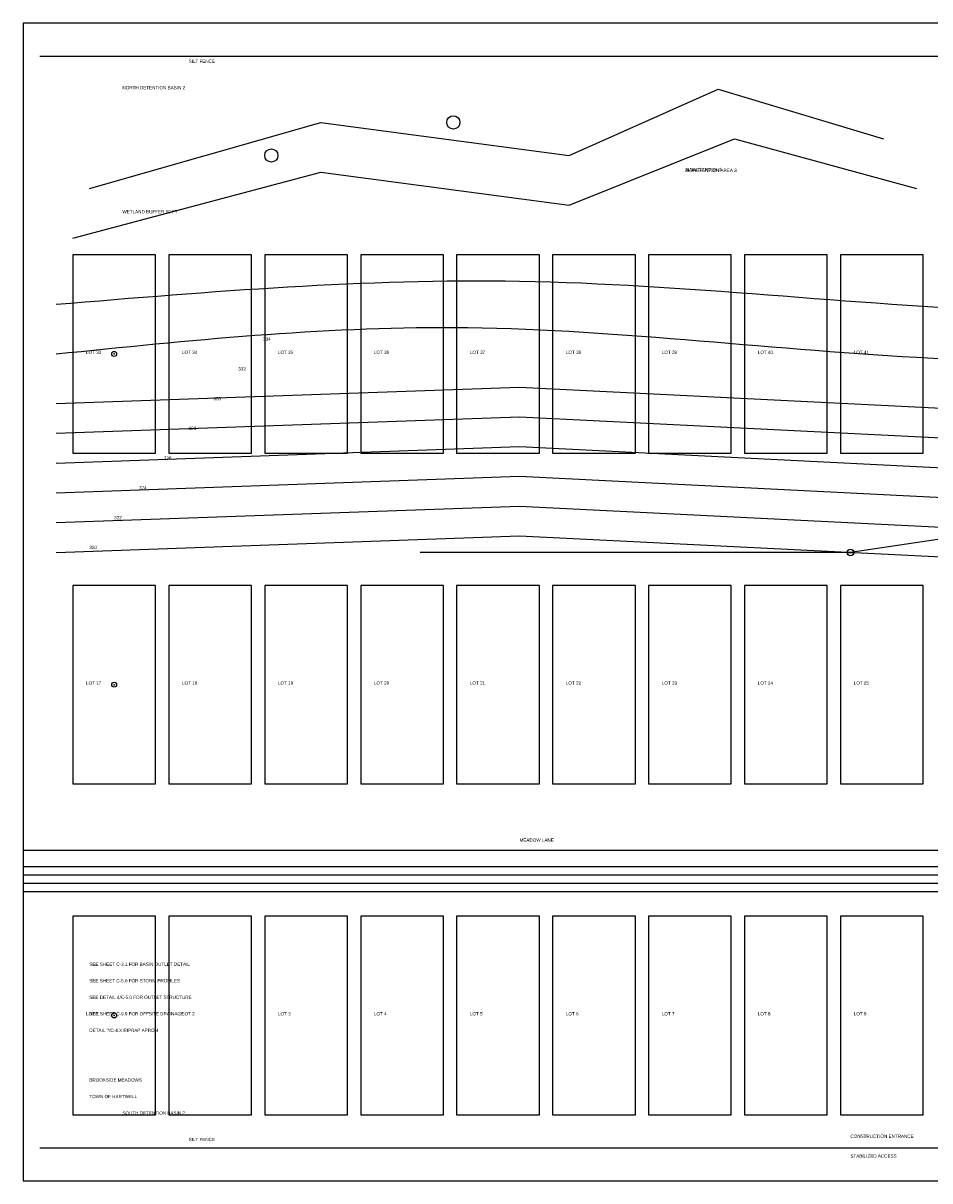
# Model space of a CAD drawing. Header units: feet. Extents: x 0 to 1000, y 0 to 700.
# Tile 1 of 2: x 0 to 548, y 0 to 700. Entities that reach past the tile are written whole.
import ezdxf

# ---------------------------------------------------------------- set-up
doc = ezdxf.new("R2010")
doc.units = ezdxf.units.FT
for name, color, linetype in [('C-EROS', 7, 'Continuous'), ('C-GRAD', 7, 'Continuous'), ('C-LABEL', 7, 'Continuous'), ('C-LANDSCAPE', 7, 'Continuous'), ('C-LOTS', 7, 'Continuous'), ('C-PROP', 7, 'Continuous'), ('C-ROAD', 7, 'Continuous'), ('C-STRM', 7, 'Continuous'), ('C-UTIL', 7, 'Continuous'), ('C-WETL', 7, 'Continuous')]:
    doc.layers.add(name, color=color, linetype=linetype)

# ---------------------------------------------------------------- blocks, each defined once
blk = doc.blocks.new('TREE_SYMBOL')
at = {"layer": 'C-LANDSCAPE'}
blk.add_circle((0, 0), 4, dxfattribs=at)
blk = doc.blocks.new('LOT_MARKER')
at = {"layer": 'C-LOTS'}
blk.add_circle((0, 0), 1.5, dxfattribs=at)
blk.add_point((0, 0), dxfattribs=at)
blk = doc.blocks.new('STORM_MANHOLE')
at = {"layer": 'C-STRM'}
blk.add_line((-2, 0), (2, 0), dxfattribs=at)
blk.add_circle((0, 0), 2, dxfattribs=at)

msp = doc.modelspace()

# ---------------------------------------------------------------- linework, layer by layer
at = {"layer": 'C-EROS'}
for points in [[(10, 680), (990, 680)], [(10, 20), (990, 20)]]:
    msp.add_lwpolyline(points, dxfattribs=at)
at = {"layer": 'C-GRAD'}
for points in [[(20, 470), (300, 480), (620, 464), (980, 474)], [(20, 452), (300, 462), (620, 446), (980, 456)], [(20, 434), (300, 444), (620, 428), (980, 438)], [(20, 416), (300, 426), (620, 410), (980, 420)], [(20, 398), (300, 408), (620, 392), (980, 402)], [(20, 380), (300, 390), (620, 374), (980, 384)]]:
    msp.add_lwpolyline(points, dxfattribs=at)
for points in [[(20, 530), (300, 544), (600, 526), (980, 540)], [(20, 500), (260, 516), (540, 498), (980, 510)]]:
    msp.add_spline(points, degree=3, dxfattribs=at)
at = {"layer": 'C-LOTS'}
for points in [[(30, 440), (80, 440), (80, 560), (30, 560), (30, 440)], [(88, 440), (138, 440), (138, 560), (88, 560), (88, 440)], [(146, 440), (196, 440), (196, 560), (146, 560), (146, 440)], [(204, 440), (254, 440), (254, 560), (204, 560), (204, 440)], [(262, 440), (312, 440), (312, 560), (262, 560), (262, 440)], [(320, 440), (370, 440), (370, 560), (320, 560), (320, 440)], [(378, 440), (428, 440), (428, 560), (378, 560), (378, 440)], [(436, 440), (486, 440), (486, 560), (436, 560), (436, 440)], [(494, 440), (544, 440), (544, 560), (494, 560), (494, 440)], [(30, 240), (80, 240), (80, 360), (30, 360), (30, 240)], [(88, 240), (138, 240), (138, 360), (88, 360), (88, 240)], [(146, 240), (196, 240), (196, 360), (146, 360), (146, 240)], [(204, 240), (254, 240), (254, 360), (204, 360), (204, 240)], [(262, 240), (312, 240), (312, 360), (262, 360), (262, 240)], [(320, 240), (370, 240), (370, 360), (320, 360), (320, 240)], [(378, 240), (428, 240), (428, 360), (378, 360), (378, 240)], [(436, 240), (486, 240), (486, 360), (436, 360), (436, 240)], [(494, 240), (544, 240), (544, 360), (494, 360), (494, 240)], [(30, 40), (80, 40), (80, 160), (30, 160), (30, 40)], [(88, 40), (138, 40), (138, 160), (88, 160), (88, 40)], [(146, 40), (196, 40), (196, 160), (146, 160), (146, 40)], [(204, 40), (254, 40), (254, 160), (204, 160), (204, 40)], [(262, 40), (312, 40), (312, 160), (262, 160), (262, 40)], [(320, 40), (370, 40), (370, 160), (320, 160), (320, 40)], [(378, 40), (428, 40), (428, 160), (378, 160), (378, 40)], [(436, 40), (486, 40), (486, 160), (436, 160), (436, 40)], [(494, 40), (544, 40), (544, 160), (494, 160), (494, 40)]]:
    msp.add_lwpolyline(points, dxfattribs=at)
at = {"layer": 'C-PROP'}
msp.add_lwpolyline([(0, 0), (1000, 0), (1000, 700), (0, 700), (0, 0)], dxfattribs=at)
at = {"layer": 'C-ROAD'}
msp.add_lwpolyline([(0, 200), (700, 200), (860, 240)], dxfattribs=at)
at = {"layer": 'C-STRM'}
for p, q in [((770, 420), (500, 380)), ((500, 380), (240, 380))]:
    msp.add_line(p, q, dxfattribs=at)
at = {"layer": 'C-UTIL'}
for p, q in [((0, 190), (1000, 190)), ((0, 185), (1000, 185)), ((0, 180), (1000, 180)), ((0, 175), (1000, 175))]:
    msp.add_line(p, q, dxfattribs=at)
at = {"layer": 'C-WETL'}
for points in [[(40, 600), (180, 640), (330, 620), (420, 660), (520, 630)], [(30, 570), (180, 610), (330, 590), (430, 630), (540, 600)]]:
    msp.add_lwpolyline(points, dxfattribs=at)

# ---------------------------------------------------------------- block references
at = {"layer": 'C-LANDSCAPE'}
for p in [(260, 640), (150, 620)]:
    msp.add_blockref('TREE_SYMBOL', p, dxfattribs=at)
at = {"layer": 'C-LOTS'}
for p in [(55, 500), (55, 300), (55, 100)]:
    msp.add_blockref('LOT_MARKER', p, dxfattribs=at)
at = {"layer": 'C-STRM'}
msp.add_blockref('STORM_MANHOLE', (500, 380), dxfattribs=at)

# ---------------------------------------------------------------- texts
at = {"layer": 'C-EROS'}
for s, p in [('SILT FENCE', (100, 676)), ('CONSTRUCTION ENTRANCE', (500, 26)), ('SILT FENCE', (100, 24)), ('STABILIZED ACCESS', (500, 14))]:
    msp.add_text(s, height=2, dxfattribs=at).set_placement(p)
at = {"layer": 'C-LABEL'}
for s, p in [('NORTH DETENTION BASIN 2', (60, 660)), ('BIORETENTION AREA 3', (400, 610)), ('RAIN GARDEN 3', (400.5, 610.5)), ('334', (145, 508)), ('LOT 33', (38, 500)), ('LOT 34', (96, 500)), ('LOT 35', (154, 500)), ('LOT 36', (212, 500)), ('LOT 37', (270, 500)), ('LOT 38', (328, 500)), ('LOT 39', (386, 500)), ('LOT 40', (444, 500)), ('LOT 41', (502, 500)), ('332', (130, 490)), ('330', (115, 472)), ('328', (100, 454)), ('326', (85, 436)), ('324', (70, 418)), ('322', (55, 400)), ('320', (40, 382)), ('LOT 17', (38, 300)), ('LOT 18', (96, 300)), ('LOT 19', (154, 300)), ('LOT 20', (212, 300)), ('LOT 21', (270, 300)), ('LOT 22', (328, 300)), ('LOT 23', (386, 300)), ('LOT 24', (444, 300)), ('LOT 25', (502, 300)), ('MEADOW LANE', (300, 205)), ('SEE SHEET C-3.1 FOR BASIN OUTLET DETAIL', (40, 130)), ('SEE SHEET C-5.0 FOR STORM PROFILES', (40, 120)), ('SEE DETAIL 4/C-5.0 FOR OUTLET STRUCTURE', (40, 110)), ('LOT 1', (38, 100)), ('SEE SHEET C-9.9 FOR OFFSITE DRAINAGE', (40, 100)), ('LOT 2', (96, 100)), ('LOT 3', (154, 100)), ('LOT 4', (212, 100)), ('LOT 5', (270, 100)), ('LOT 6', (328, 100)), ('LOT 7', (386, 100)), ('LOT 8', (444, 100)), ('LOT 9', (502, 100)), ('DETAIL ?/C-4.X RIPRAP APRON', (40, 90)), ('BROOKSIDE MEADOWS', (40, 60)), ('TOWN OF HARTWELL', (40, 50)), ('SOUTH DETENTION BASIN 2', (60, 40))]:
    msp.add_text(s, height=2, dxfattribs=at).set_placement(p)
at = {"layer": 'C-WETL'}
msp.add_text('WETLAND BUFFER 50 FT', height=2, dxfattribs=at).set_placement((60, 585))

doc.saveas('drawing.dxf')
